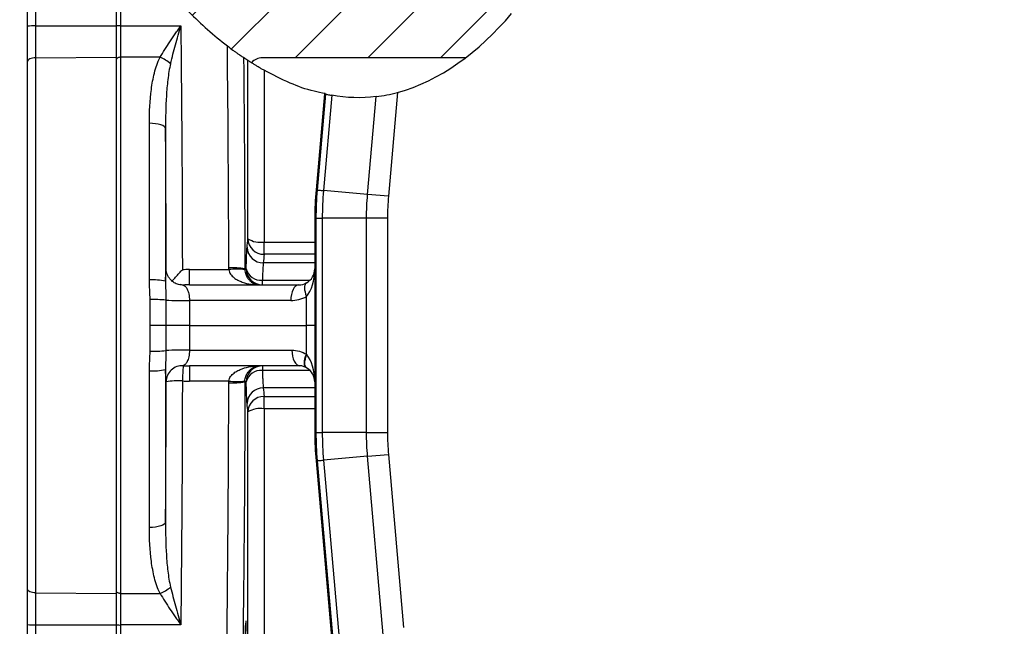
# Model space of a CAD drawing. Header units: millimetres. Extents: x 5 to 589, y 5 to 415.
# Tile 10 of 23: x 375 to 436, y 119 to 156. Entities that reach past the tile are written whole.
import ezdxf

# ---------------------------------------------------------------- set-up
doc = ezdxf.new("R2010")
doc.units = ezdxf.units.MM
doc.header["$PDSIZE"] = -1
doc.layers.add('QUOTE', color=1, linetype='Continuous')
doc.styles.add('SLDTEXTSTYLE0', font='TXT', dxfattribs={"width": 0.75})
doc.dimstyles.new('SLDDIMSTYLE0', dxfattribs={"dimtxt": 3.5, "dimasz": 6, "dimexe": 0, "dimexo": 0.0625, "dimgap": 0.875, "dimtad": 1, "dimdec": 1, "dimlfac": 2, "dimrnd": 1e-09, "dimzin": 12, "dimdsep": 46, "dimtxsty": 'SLDTEXTSTYLE0', "dimsah": 1, "dimcen": 0.09, "dimadec": 0, "dimazin": 3, "dimtfac": 1, "dimtdec": 3, "dimtofl": 0, "dimtmove": 0, "dimatfit": 3, "dimfxl": 1, "dimfrac": 2, "dimtolj": 1, "dimtzin": 12, "dimarcsym": 0})

# ---------------------------------------------------------------- blocks, each defined once
blk = doc.blocks.new('_D_6')
at = {"layer": 'Defpoints', "color": 0}
for p in [(392.789, 165.059), (339.039, 110.059), (392.789, 110.059)]:
    blk.add_point(p, dxfattribs=at)
at = {"layer": 'QUOTE', "color": 0, "lineweight": -2}
for p, q in [((392.726, 165.059), (339.039, 165.059)), ((339.039, 159.059), (339.039, 116.059)), ((392.726, 110.059), (339.039, 110.059))]:
    blk.add_line(p, q, dxfattribs=at)
at = {"layer": 'QUOTE', "color": 0}
for points in [[(338.039, 159.059), (340.039, 159.059), (339.039, 165.059)], [(338.039, 116.059), (340.039, 116.059), (339.039, 110.059)]]:
    blk.add_solid(points, dxfattribs=at)
at = {"layer": 'QUOTE', "color": 0, "insert": (334.664, 136.634), "char_height": 3.5, "attachment_point": 2, "rotation": 90, "style": 'SLDTEXTSTYLE0'}
blk.add_mtext('\\A1;110', dxfattribs=at)
blk = doc.blocks.new('_D_7')
at = {"layer": 'Defpoints', "color": 0}
for p in [(323.673, 166.309), (385.904, 166.309), (385.904, 108.809)]:
    blk.add_point(p, dxfattribs=at)
at = {"layer": 'QUOTE', "color": 0, "lineweight": -2}
for p, q in [((385.841, 166.309), (323.673, 166.309)), ((323.673, 114.809), (323.673, 160.309)), ((385.841, 108.809), (323.673, 108.809))]:
    blk.add_line(p, q, dxfattribs=at)
at = {"layer": 'QUOTE', "color": 0}
for points in [[(322.673, 160.309), (324.673, 160.309), (323.673, 166.309)], [(322.673, 114.809), (324.673, 114.809), (323.673, 108.809)]]:
    blk.add_solid(points, dxfattribs=at)
at = {"layer": 'QUOTE', "color": 0, "insert": (319.298, 136.634), "char_height": 3.5, "attachment_point": 2, "rotation": 90, "style": 'SLDTEXTSTYLE0'}
blk.add_mtext('\\A1;115', dxfattribs=at)
blk = doc.blocks.new('_D_8')
at = {"layer": 'Defpoints', "color": 0}
for p in [(309.039, 168.809), (396.779, 168.809), (396.779, 106.309)]:
    blk.add_point(p, dxfattribs=at)
at = {"layer": 'QUOTE', "color": 0, "lineweight": -2}
for p, q in [((396.716, 168.809), (309.039, 168.809)), ((309.039, 112.309), (309.039, 162.809)), ((396.716, 106.309), (309.039, 106.309))]:
    blk.add_line(p, q, dxfattribs=at)
at = {"layer": 'QUOTE', "color": 0}
for points in [[(308.039, 162.809), (310.039, 162.809), (309.039, 168.809)], [(308.039, 112.309), (310.039, 112.309), (309.039, 106.309)]]:
    blk.add_solid(points, dxfattribs=at)
at = {"layer": 'QUOTE', "color": 0, "insert": (304.664, 136.634), "char_height": 3.5, "attachment_point": 2, "rotation": 90, "style": 'SLDTEXTSTYLE0'}
blk.add_mtext('\\A1;125', dxfattribs=at)

msp = doc.modelspace()

# ---------------------------------------------------------------- hatches: boundary and pattern name
at = {"linetype": 'Continuous', "lineweight": 18}
h = msp.add_hatch(dxfattribs=at)
h.set_pattern_fill('ANSI31', style=0)
edge = h.paths.add_edge_path(flags=0)
edge.add_spline(control_points=[(382.181, 161.058), (384.122, 158.119), (386.641, 155.517), (389.368, 153.796)], knot_values=[0.501056, 0.501056, 0.501056, 0.501056, 0.594644, 0.594644, 0.594644, 0.594644], weights=[1, 1, 1, 1], degree=3, periodic=0)
edge.add_ellipse((390.039, 152.921), major_axis=(0, 1.18), ratio=0.847323, start_angle=0, end_angle=42.12876, ccw=False)
edge.add_line((390.039, 154.101), (402.599, 154.101))
edge.add_spline(control_points=[(402.599, 154.101), (407.742, 158.01), (411.469, 165.841), (411.148, 172.248)], knot_values=[0.744663, 0.744663, 0.744663, 0.744663, 0.938249, 0.938249, 0.938249, 0.938249], weights=[1, 1, 1, 1], degree=3, periodic=0)
edge.add_line((411.148, 172.248), (410.288, 173.273))
edge.add_arc((406.457, 170.059), 5, 40, 90)
edge.add_line((406.457, 175.059), (390.789, 175.059))
edge.add_arc((390.789, 166.559), 8.5, 90, 180)
edge.add_line((382.289, 166.559), (382.289, 161.581))
edge.add_spline(control_points=[(382.289, 161.581), (382.289, 161.518), (382.284, 161.455), (382.275, 161.393), (382.259, 161.278), (382.227, 161.164), (382.181, 161.058)], knot_values=[0.002126, 0.002126, 0.002126, 0.002126, 0.002503, 0.002503, 0.002503, 0.003198, 0.003198, 0.003198, 0.003198], weights=[1, 1, 1, 1, 1, 1, 1], degree=3, periodic=0)
edge = h.paths.add_edge_path(flags=0)
edge.add_line((404.143, 170.386), (406.314, 166.455))
edge.add_arc((403.789, 165.059), 2.885, -141.53712, 28.91725, ccw=False)
edge.add_line((401.53, 163.265), (398.736, 166.781))
edge.add_arc((401.289, 168.809), 3.26, 28.91725, 218.46288, ccw=False)
edge = h.paths.add_edge_path(flags=0)
edge.add_line((391.233, 168.936), (393.983, 167.686))
edge.add_arc((392.789, 165.059), 2.885, -114.44395, 65.55605, ccw=False)
edge.add_line((391.595, 162.433), (388.845, 163.683))
edge.add_arc((390.039, 166.309), 2.885, 65.55605, 245.55605, ccw=False)
h = msp.add_hatch(dxfattribs=at)
h.set_pattern_fill('ANSI31', style=0)
edge = h.paths.add_edge_path(flags=0)
edge.add_spline(control_points=[(430.291, 170.059), (430.151, 169.554), (429.098, 163.433), (436.202, 156.817), (443.345, 154.054)], knot_values=[0.325452, 0.325452, 0.325452, 0.325452, 0.344909, 0.558212, 0.558212, 0.558212, 0.558212], weights=[1, 1, 1, 1, 1], degree=3, periodic=0)
edge.add_ellipse((443.635, 152.921), major_axis=(0.033, -1.18), ratio=0.847231, start_angle=178.64837, end_angle=194.97064, ccw=False)
edge.add_line((443.626, 154.101), (456.745, 154.101))
edge.add_spline(control_points=[(456.745, 154.101), (462.045, 157.552), (463.714, 166.899), (461.416, 173.69)], knot_values=[0.701937, 0.701937, 0.701937, 0.701937, 0.920377, 0.920377, 0.920377, 0.920377], weights=[1, 1, 1, 1], degree=3, periodic=0)
edge.add_arc((456.789, 166.559), 8.5, 57.02094, 90)
edge.add_line((456.789, 175.059), (441.12, 175.059))
edge.add_arc((441.12, 170.059), 5, 90, 140)
edge.add_line((437.29, 173.273), (436.092, 171.845))
edge.add_arc((432.262, 175.059), 5, 270, 320, ccw=False)
edge.add_line((432.262, 170.059), (430.291, 170.059))
edge = h.paths.add_edge_path(flags=0)
edge.add_line((453.595, 167.686), (456.345, 168.936))
edge.add_arc((457.539, 166.309), 2.885, -65.55605, 114.44395, ccw=False)
edge.add_line((458.733, 163.683), (455.983, 162.433))
edge.add_arc((454.789, 165.059), 2.885, 114.44395, 294.44395, ccw=False)
edge = h.paths.add_edge_path(flags=0)
edge.add_arc((446.289, 168.809), 3.26, -38.46288, 151.08275, ccw=False)
edge.add_line((448.842, 166.781), (446.048, 163.265))
edge.add_arc((443.789, 165.059), 2.885, 151.08275, 321.53712, ccw=False)
edge.add_line((441.263, 166.455), (443.435, 170.386))
h = msp.add_hatch(dxfattribs=at)
h.set_pattern_fill('ANSI31', style=0)
edge = h.paths.add_edge_path(flags=0)
edge.add_line((436.092, 103.273), (437.29, 101.845))
edge.add_arc((441.12, 105.059), 5, 220, 270)
edge.add_line((441.12, 100.059), (456.789, 100.059))
edge.add_arc((456.789, 108.559), 8.5, 270, 295.67191)
edge.add_spline(control_points=[(460.471, 100.898), (461.903, 102.687), (464.129, 107.24), (462.542, 112.11), (460.798, 114.253), (455.501, 120.759), (437.256, 121.851), (433.469, 108.577), (433.501, 104.903)], knot_values=[0.826709, 0.826709, 0.826709, 0.826709, 0.901647, 1, 1, 1, 1.298562, 1.416653, 1.416653, 1.416653, 1.416653], weights=[1, 1, 1, 1, 1, 1, 1, 1, 1], degree=3, periodic=0)
edge.add_arc((432.262, 100.059), 5, 40, 75.6524, ccw=False)
edge = h.paths.add_edge_path(flags=0)
edge.add_line((443.435, 104.733), (441.263, 108.664))
edge.add_arc((443.789, 110.059), 2.885, 38.46288, 208.91725, ccw=False)
edge.add_line((446.048, 111.854), (448.842, 108.337))
edge.add_arc((446.289, 106.309), 3.26, -151.08275, 38.46288, ccw=False)
edge = h.paths.add_edge_path(flags=0)
edge.add_line((456.345, 106.183), (453.595, 107.433))
edge.add_arc((454.789, 110.059), 2.885, 65.55605, 245.55605, ccw=False)
edge.add_line((455.983, 112.686), (458.733, 111.436))
edge.add_arc((457.539, 108.809), 2.885, -114.44395, 65.55605, ccw=False)

# ---------------------------------------------------------------- linework, layer by layer
at = {"color": 7}
for p, q in [((375.539, 156.051), (375.539, 159.294)), ((376.03, 159.32), (376.03, 156.077)), ((381.039, 156.081), (381.039, 159.325)), ((381.289, 159.325), (381.289, 156.081)), ((375.539, 153.874), (375.539, 156.051)), ((376.03, 156.077), (381.039, 156.081)), ((376.03, 156.077), (376.03, 154.095)), ((381.039, 154.133), (381.039, 156.081)), ((381.289, 156.081), (385.004, 156.081)), ((381.289, 156.081), (381.289, 154.133)), ((376.03, 154.095), (381.039, 154.133)), ((376.03, 154.095), (376.03, 121.024)), ((381.039, 120.986), (381.039, 154.133)), ((381.289, 154.133), (381.289, 120.986)), ((383.722, 154.133), (381.289, 154.133)), ((402.599, 154.101), (390.039, 154.101)), ((375.539, 121.245), (375.539, 153.874)), ((389.154, 142.913), (389.154, 153.934)), ((390.154, 153.329), (390.154, 142.713)), ((393.885, 151.87), (393.365, 145.929)), ((393.457, 145.925), (393.975, 151.85)), ((394.341, 151.781), (393.826, 145.893)), ((396.554, 145.654), (397.083, 151.698)), ((398.405, 151.957), (397.843, 145.542)), ((383.065, 140.365), (383.065, 150.052)), ((384.064, 149.727), (384.064, 140.292)), ((393.365, 145.929), (393.457, 145.925)), ((393.457, 145.925), (393.457, 145.925)), ((393.457, 145.925), (393.826, 145.893)), ((393.826, 145.893), (393.826, 145.892)), ((396.554, 145.654), (393.826, 145.893)), ((397.843, 145.542), (396.554, 145.654)), ((393.381, 144.183), (393.289, 144.187)), ((393.289, 144.187), (393.289, 130.932)), ((393.381, 144.182), (393.381, 144.183)), ((393.381, 144.182), (393.751, 144.182)), ((393.381, 130.937), (393.381, 144.182)), ((393.751, 144.183), (393.751, 144.182)), ((396.49, 144.182), (393.751, 144.182)), ((393.751, 144.182), (393.751, 130.937)), ((397.784, 144.182), (396.49, 144.182)), ((396.49, 130.937), (396.49, 144.182)), ((397.784, 144.182), (397.784, 130.937)), ((390.154, 141.953), (390.154, 142.713)), ((390.154, 142.713), (393.289, 142.713)), ((393.289, 141.953), (390.154, 141.953)), ((393.289, 141.423), (390.105, 141.423)), ((385.551, 140.059), (385.551, 141.007)), ((385.551, 141.007), (387.974, 141.007)), ((385.551, 140.059), (392.289, 140.059)), ((390.052, 140.059), (390.052, 140.359)), ((390.052, 140.359), (393.003, 140.359)), ((391.801, 139.094), (385.541, 139.094)), ((392.777, 137.559), (392.777, 139.349)), ((385.541, 137.559), (392.777, 137.559)), ((393.289, 137.559), (392.777, 137.559)), ((392.777, 135.77), (392.777, 137.559)), ((385.541, 136.024), (391.87, 136.024)), ((383.065, 125.067), (383.065, 134.754)), ((384.064, 134.826), (384.064, 125.392)), ((392.358, 135.059), (385.551, 135.059)), ((385.551, 135.059), (385.551, 134.112)), ((390.052, 135.059), (390.052, 134.759)), ((393.003, 134.759), (390.052, 134.759)), ((387.974, 134.112), (385.551, 134.112)), ((393.289, 133.696), (390.105, 133.696)), ((390.154, 132.406), (390.154, 133.166)), ((390.154, 133.166), (393.289, 133.166)), ((389.154, 111.603), (389.154, 132.205)), ((390.154, 132.406), (390.154, 112.635)), ((393.289, 132.406), (390.154, 132.406)), ((393.289, 130.932), (393.381, 130.936)), ((393.381, 130.936), (393.381, 130.937)), ((393.381, 130.937), (393.751, 130.937)), ((393.751, 130.937), (393.751, 130.936)), ((396.49, 130.937), (393.751, 130.937)), ((396.49, 130.937), (397.784, 130.937)), ((393.457, 129.194), (393.365, 129.19)), ((393.365, 129.19), (394.338, 118.065)), ((393.457, 129.193), (393.826, 129.226)), ((393.457, 129.193), (393.457, 129.194)), ((394.422, 118.16), (393.457, 129.193)), ((396.554, 129.464), (393.826, 129.226)), ((393.826, 129.226), (393.826, 129.226)), ((393.826, 129.226), (394.791, 118.192)), ((396.554, 129.464), (397.843, 129.577)), ((397.519, 118.431), (396.554, 129.464)), ((397.843, 129.577), (398.78, 118.872)), ((375.539, 119.068), (375.539, 121.245)), ((376.03, 121.024), (381.039, 120.986)), ((376.03, 121.024), (376.03, 119.042)), ((381.039, 119.037), (381.039, 120.986)), ((381.289, 120.986), (383.722, 120.986)), ((381.289, 120.986), (381.289, 119.037)), ((375.539, 115.825), (375.539, 119.068)), ((376.03, 119.042), (381.039, 119.037)), ((376.03, 119.042), (376.03, 115.799)), ((381.039, 115.794), (381.039, 119.037)), ((381.289, 119.037), (381.289, 115.794)), ((385.004, 119.037), (381.289, 119.037))]:
    msp.add_line(p, q, dxfattribs=at)
at = {"color": 7, "flags": 128}
for points in [[(376.03, 154.095), (375.934, 154.09), (375.842, 154.077), (375.757, 154.056), (375.682, 154.028), (375.621, 153.995), (375.576, 153.957), (375.548, 153.916), (375.539, 153.874)], [(381.289, 154.133), (381.24, 154.131), (381.193, 154.125), (381.15, 154.115), (381.112, 154.101), (381.081, 154.084), (381.058, 154.065), (381.044, 154.044), (381.039, 154.023)], [(384.064, 149.727), (384.041, 149.791), (383.981, 149.852), (383.887, 149.908), (383.763, 149.957), (383.612, 149.997), (383.441, 150.027), (383.257, 150.045), (383.065, 150.052)], [(393.457, 145.925), (393.466, 145.924), (393.487, 145.922), (393.521, 145.919), (393.565, 145.915), (393.619, 145.911), (393.681, 145.905), (393.751, 145.899), (393.826, 145.892)], [(393.381, 144.183), (393.39, 144.183), (393.411, 144.183), (393.445, 144.183), (393.489, 144.183), (393.543, 144.183), (393.606, 144.183), (393.676, 144.183), (393.751, 144.183)], [(388.967, 141.057), (388.993, 141.057), (389.052, 141.056)], [(392.289, 140.059), (392.196, 140.041), (392.106, 139.987), (392.023, 139.898), (391.95, 139.779), (391.889, 139.633), (391.843, 139.466), (391.813, 139.284), (391.801, 139.094)], [(392.777, 140.187), (392.724, 140.142), (392.684, 140.075), (392.66, 139.988), (392.652, 139.884), (392.66, 139.764), (392.684, 139.633), (392.724, 139.493), (392.777, 139.349)], [(391.87, 136.024), (391.882, 135.834), (391.912, 135.653), (391.958, 135.486), (392.019, 135.34), (392.092, 135.221), (392.175, 135.132), (392.265, 135.078), (392.358, 135.059)], [(392.777, 134.932), (392.723, 134.976), (392.683, 135.042), (392.658, 135.129), (392.65, 135.233), (392.658, 135.353), (392.683, 135.485), (392.723, 135.625), (392.777, 135.77)], [(392.798, 134.92), (392.744, 134.967), (392.705, 135.034), (392.681, 135.12), (392.673, 135.223), (392.681, 135.341), (392.705, 135.469), (392.744, 135.606), (392.798, 135.747)], [(389.052, 134.062), (389, 134.062), (388.967, 134.062)], [(393.381, 130.936), (393.39, 130.936), (393.411, 130.936), (393.445, 130.936), (393.489, 130.936), (393.543, 130.936), (393.606, 130.936), (393.676, 130.936), (393.751, 130.936)], [(393.457, 129.194), (393.466, 129.195), (393.487, 129.197), (393.521, 129.2), (393.565, 129.203), (393.619, 129.208), (393.681, 129.214), (393.751, 129.22), (393.826, 129.226)], [(384.064, 125.392), (384.041, 125.328), (383.981, 125.267), (383.887, 125.211), (383.763, 125.162), (383.612, 125.122), (383.441, 125.092), (383.257, 125.073), (383.065, 125.067)], [(376.03, 121.024), (375.934, 121.029), (375.842, 121.042), (375.757, 121.063), (375.682, 121.09), (375.621, 121.124), (375.576, 121.162), (375.548, 121.203), (375.539, 121.245)], [(381.289, 120.986), (381.24, 120.988), (381.193, 120.994), (381.15, 121.004), (381.112, 121.018), (381.081, 121.035), (381.058, 121.054), (381.044, 121.075), (381.039, 121.096)]]:
    msp.add_lwpolyline(points, dxfattribs=at)
at = {"color": 7}
for centre, radius, start, end in [((375.909, 153.724), 2.355, 87.05398, 99.04312), ((381.227, 154.877), 1.206, 87.0366, 98.95519), ((382.892, 152.026), 2.265, 49.08791, 68.50989), ((390.144, 142.944), 0.991, 181.74587, 270.54119), ((389.923, 144.152), 1.458, 238.17354, 279.11767), ((390.096, 142.414), 0.991, 181.70078, 270.53535), ((388.218, 136.023), 5.089, 81.54588, 92.77619), ((388.471, 135.953), 5.078, 84.38739, 95.61261), ((390.052, 141.059), 1, 180.16584, 269.99035), ((389.939, 141.264), 0.911, 193.1623, 277.07122), ((392.289, 141.059), 1, 299.21766, 0), ((383.305, 136.762), 3.611, 77.85346, 93.80908), ((392.289, 141.059), 1, 270, 299.21766), ((383.277, 129.809), 9.346, 85.06465, 91.0335), ((385.058, 153.222), 14.136, 266.03651, 271.96055), ((391.801, 141.094), 2, 270, 299.21766), ((383.277, 145.31), 9.346, 268.9665, 274.93535), ((385.058, 121.896), 14.136, 88.03945, 93.96349), ((383.305, 138.357), 3.611, 266.19092, 282.14654), ((385.103, 134.066), 1.001, 86.9832, 179.54757), ((486.724, 128.81), 101.761, 176.47551, 177.00654), ((390.052, 134.06), 1, 90.00965, 179.83416), ((389.939, 133.855), 0.911, 82.92878, 166.8377), ((392.289, 134.059), 1, 0, 59.41894), ((384.855, 129.015), 5.115, 87.23326, 98.46312), ((388.218, 139.096), 5.089, 267.22381, 278.45412), ((388.471, 139.166), 5.078, 264.38739, 275.61261), ((390.096, 132.705), 0.991, 89.46465, 178.29922), ((390.144, 132.175), 0.991, 89.45881, 178.25413), ((389.923, 130.967), 1.458, 80.88233, 121.82646), ((382.892, 123.093), 2.265, 291.49011, 310.91209), ((375.909, 121.394), 2.355, 260.95688, 272.94602), ((381.227, 120.241), 1.206, 261.04481, 272.9634)]:
    msp.add_arc(centre, radius, start, end, dxfattribs=at)
for centre, major_axis, ratio, start_param, end_param in [((390.039, 152.921), (0, 1.18), 0.847323, 0, 0.735286), ((413.301, 144.186), (-19.993, 0.873), 0.99939, 6.239579, 6.326792), ((385.738, 139.007), (4.099, -0.12), 0.48709, 1.630732, 1.740729), ((392.289, 141.059), (0, 1.96), 0.510201, 3.651537, 4.712389), ((385.738, 139.059), (3.611, -0.056), 0.276481, 1.626973, 1.73697), ((392.289, 134.059), (0, 1.96), 0.510201, 4.712389, 5.749445), ((385.738, 136.059), (3.611, 0.056), 0.276481, 4.546215, 4.656212), ((385.738, 136.112), (4.099, 0.12), 0.48709, 4.542456, 4.652453), ((413.301, 130.933), (-19.993, -0.873), 0.99939, 6.239579, 6.326792)]:
    msp.add_ellipse(centre, major_axis=major_axis, ratio=ratio, start_param=start_param, end_param=end_param, dxfattribs=at)
for points, knots in [([(383.424, 159.325), (384.075, 158.485), (384.77, 157.689), (386.252, 156.188), (387.039, 155.483), (387.883, 154.835)], [0, 0, 0, 0, 0.5, 0.5, 1, 1, 1, 1]), ([(383.722, 154.133), (383.912, 154.451), (384.12, 154.771), (384.444, 155.257), (384.554, 155.421), (384.722, 155.668), (384.778, 155.75), (384.891, 155.916), (384.948, 155.999), (385.004, 156.081)], [0, 0, 0, 0, 0.5, 0.5, 0.75, 0.75, 0.875, 0.875, 1, 1, 1, 1]), ([(384.375, 153.737), (384.469, 154.123), (384.571, 154.511), (384.783, 155.293), (384.894, 155.688), (385.004, 156.081)], [0, 0, 0, 0, 0.5, 0.5, 1, 1, 1, 1]), ([(387.883, 154.835), (387.997, 154.747), (388.11, 154.662), (388.278, 154.539), (388.334, 154.498), (388.44, 154.422), (388.491, 154.385), (388.588, 154.316), (388.634, 154.284), (388.716, 154.227), (388.753, 154.202), (388.815, 154.16), (388.839, 154.143), (388.873, 154.12), (388.883, 154.113), (388.885, 154.112)], [0, 0, 0, 0, 0.25, 0.25, 0.375, 0.375, 0.5, 0.5, 0.625, 0.625, 0.75, 0.75, 0.875, 0.875, 1, 1, 1, 1]), ([(383.065, 150.052), (383.065, 150.761), (383.095, 151.459), (383.231, 152.486), (383.292, 152.825), (383.42, 153.327), (383.468, 153.493), (383.581, 153.818), (383.646, 153.977), (383.722, 154.133)], [0, 0, 0, 0, 0.5, 0.5, 0.75, 0.75, 0.875, 0.875, 1, 1, 1, 1]), ([(384.375, 153.737), (384.296, 153.412), (384.244, 153.081), (384.163, 152.416), (384.135, 152.082), (384.073, 151.077), (384.062, 150.404), (384.064, 149.727)], [0, 0, 0, 0, 0.25, 0.25, 0.5, 0.5, 1, 1, 1, 1]), ([(390.154, 153.329), (390.096, 153.361), (390.038, 153.394), (389.919, 153.463), (389.857, 153.499), (389.736, 153.57), (389.676, 153.607), (389.558, 153.678), (389.504, 153.712), (389.403, 153.774), (389.358, 153.803), (389.282, 153.851), (389.251, 153.871), (389.203, 153.902), (389.185, 153.914), (389.162, 153.929), (389.155, 153.933), (389.154, 153.934)], [0, 0, 0, 0, 0.125, 0.125, 0.25, 0.25, 0.375, 0.375, 0.5, 0.5, 0.625, 0.625, 0.75, 0.75, 0.875, 0.875, 1, 1, 1, 1]), ([(393.932, 151.889), (393.703, 151.932), (392.951, 152.071), (391.661, 152.552), (390.683, 153.056), (390.154, 153.329)], [0, 0, 0, 0, 0.166665, 0.54862, 1, 1, 1, 1]), ([(393.975, 151.85), (393.979, 151.85), (394.017, 151.842), (394.148, 151.816), (394.239, 151.798), (394.341, 151.781)], [0, 0, 0, 0, 0.5, 0.5, 1, 1, 1, 1]), ([(389.052, 141.056), (389.055, 141.216), (389.059, 141.364), (389.067, 141.638), (389.072, 141.764), (389.085, 142.099), (389.095, 142.269), (389.106, 142.384)], [0, 0, 0, 0, 0.25, 0.25, 0.5, 0.5, 1, 1, 1, 1]), ([(390.105, 141.423), (390.095, 141.33), (390.085, 141.194), (390.071, 140.926), (390.067, 140.825), (390.059, 140.606), (390.055, 140.487), (390.052, 140.359)], [0, 0, 0, 0, 0.5, 0.5, 0.75, 0.75, 1, 1, 1, 1]), ([(384.064, 140.292), (384.067, 140.402), (384.069, 140.499), (384.075, 140.673), (384.078, 140.749), (384.085, 140.875), (384.088, 140.926), (384.095, 141.004), (384.099, 141.031), (384.103, 141.045)], [0, 0, 0, 0, 0.25, 0.25, 0.5, 0.5, 0.75, 0.75, 1, 1, 1, 1]), ([(384.203, 140.652), (384.197, 140.663), (384.115, 140.791), (384.106, 140.926), (384.103, 141.044), (384.103, 141.045)], [0, 0, 0, 0, 0.080675, 0.991888, 1, 1, 1, 1]), ([(384.968, 140.073), (384.959, 140.073), (384.851, 140.073), (384.667, 140.154), (384.45, 140.293), (384.305, 140.457), (384.225, 140.583), (384.203, 140.643), (384.2, 140.651)], [0, 0, 0, 0, 0.024233, 0.320136, 0.569209, 0.785411, 0.971124, 1, 1, 1, 1]), ([(384.438, 140.273), (384.487, 140.328), (384.538, 140.384), (384.644, 140.501), (384.699, 140.562), (384.811, 140.684), (384.868, 140.745), (384.984, 140.869), (385.043, 140.933), (385.102, 140.995)], [0, 0, 0, 0, 0.25, 0.25, 0.5, 0.5, 0.75, 0.75, 1, 1, 1, 1]), ([(387.974, 141.007), (387.98, 140.954), (387.993, 140.903), (388.033, 140.806), (388.059, 140.761), (388.147, 140.635), (388.218, 140.567), (388.374, 140.446), (388.456, 140.396), (388.627, 140.308), (388.715, 140.271), (388.984, 140.175), (389.167, 140.131), (389.539, 140.073), (389.728, 140.059), (389.916, 140.059)], [0, 0, 0, 0, 0.0625, 0.0625, 0.125, 0.125, 0.25, 0.25, 0.375, 0.375, 0.5, 0.5, 0.75, 0.75, 1, 1, 1, 1]), ([(388.968, 141.007), (388.97, 140.954), (388.977, 140.903), (388.996, 140.806), (389.009, 140.761), (389.052, 140.635), (389.087, 140.567), (389.163, 140.446), (389.203, 140.396), (389.286, 140.308), (389.33, 140.271), (389.461, 140.175), (389.55, 140.131), (389.732, 140.073), (389.824, 140.059), (389.916, 140.059)], [0, 0, 0, 0, 0.0625, 0.0625, 0.125, 0.125, 0.25, 0.25, 0.375, 0.375, 0.5, 0.5, 0.75, 0.75, 1, 1, 1, 1]), ([(383.108, 139.153), (383.108, 139.355), (383.098, 139.557), (383.076, 139.961), (383.065, 140.163), (383.065, 140.365)], [0, 0, 0, 0, 0.5, 0.5, 1, 1, 1, 1]), ([(384.064, 140.292), (384.063, 140.103), (384.069, 139.912), (384.077, 139.523), (384.081, 139.324), (384.081, 139.12)], [0, 0, 0, 0, 0.5, 0.5, 1, 1, 1, 1]), ([(385.156, 140.053), (385.155, 140.053), (385.122, 140.054), (385.058, 140.054), (384.997, 140.073), (384.967, 140.083)], [0, 0, 0, 0, 0.016799, 0.522913, 1, 1, 1, 1]), ([(385.156, 140.053), (385.199, 140.042), (385.242, 140.016), (385.324, 139.931), (385.365, 139.872), (385.438, 139.717), (385.471, 139.618), (385.509, 139.442), (385.52, 139.376), (385.535, 139.24), (385.54, 139.168), (385.541, 139.094)], [0, 0, 0, 0, 0.25, 0.25, 0.5, 0.5, 0.75, 0.75, 0.875, 0.875, 1, 1, 1, 1]), ([(384.083, 137.559), (384.056, 137.559), (384.012, 137.559), (383.89, 137.559), (383.816, 137.559), (383.641, 137.559), (383.544, 137.559), (383.335, 137.559), (383.224, 137.559), (383.114, 137.559)], [0, 0, 0, 0, 0.25, 0.25, 0.5, 0.5, 0.75, 0.75, 1, 1, 1, 1]), ([(385.541, 137.559), (385.473, 137.559), (385.403, 137.559), (385.257, 137.559), (385.18, 137.559), (384.952, 137.559), (384.798, 137.559), (384.588, 137.559), (384.521, 137.559), (384.398, 137.559), (384.342, 137.559), (384.242, 137.559), (384.2, 137.559), (384.13, 137.559), (384.102, 137.559), (384.083, 137.559)], [0, 0, 0, 0, 0.125, 0.125, 0.25, 0.25, 0.5, 0.5, 0.625, 0.625, 0.75, 0.75, 0.875, 0.875, 1, 1, 1, 1]), ([(383.065, 134.754), (383.065, 134.956), (383.076, 135.158), (383.098, 135.561), (383.108, 135.763), (383.108, 135.966)], [0, 0, 0, 0, 0.5, 0.5, 1, 1, 1, 1]), ([(384.081, 135.999), (384.081, 135.796), (384.077, 135.597), (384.069, 135.208), (384.063, 135.016), (384.064, 134.826)], [0, 0, 0, 0, 0.5, 0.5, 1, 1, 1, 1]), ([(385.541, 136.024), (385.54, 135.951), (385.535, 135.88), (385.52, 135.743), (385.509, 135.677), (385.471, 135.5), (385.437, 135.401), (385.364, 135.246), (385.324, 135.187), (385.242, 135.102), (385.199, 135.077), (385.156, 135.065)], [0, 0, 0, 0, 0.125, 0.125, 0.25, 0.25, 0.5, 0.5, 0.75, 0.75, 1, 1, 1, 1]), ([(391.87, 136.024), (392.028, 136.024), (392.185, 136.001), (392.488, 135.914), (392.635, 135.851), (392.777, 135.77)], [0, 0, 0, 0, 0.5, 0.5, 1, 1, 1, 1]), ([(384.103, 134.074), (384.099, 134.088), (384.095, 134.115), (384.088, 134.192), (384.085, 134.243), (384.078, 134.371), (384.075, 134.446), (384.071, 134.575), (384.069, 134.621), (384.067, 134.719), (384.066, 134.772), (384.064, 134.826)], [0, 0, 0, 0, 0.25, 0.25, 0.5, 0.5, 0.75, 0.75, 0.875, 0.875, 1, 1, 1, 1]), ([(387.974, 134.112), (387.98, 134.165), (387.993, 134.216), (388.033, 134.313), (388.059, 134.358), (388.147, 134.483), (388.218, 134.552), (388.374, 134.673), (388.456, 134.723), (388.627, 134.811), (388.715, 134.848), (388.984, 134.944), (389.167, 134.988), (389.539, 135.046), (389.728, 135.059), (389.916, 135.059)], [0, 0, 0, 0, 0.0625, 0.0625, 0.125, 0.125, 0.25, 0.25, 0.375, 0.375, 0.5, 0.5, 0.75, 0.75, 1, 1, 1, 1]), ([(388.968, 134.112), (388.97, 134.165), (388.977, 134.216), (388.996, 134.313), (389.009, 134.358), (389.052, 134.483), (389.087, 134.552), (389.163, 134.673), (389.203, 134.723), (389.286, 134.811), (389.33, 134.848), (389.461, 134.944), (389.55, 134.988), (389.732, 135.046), (389.824, 135.059), (389.916, 135.059)], [0, 0, 0, 0, 0.0625, 0.0625, 0.125, 0.125, 0.25, 0.25, 0.375, 0.375, 0.5, 0.5, 0.75, 0.75, 1, 1, 1, 1]), ([(389.894, 135.072), (389.888, 135.069), (389.871, 135.063), (389.852, 135.058), (389.837, 135.054), (389.834, 135.053), (389.833, 135.053)], [0, 0, 0, 0, 0.158107, 0.41512, 0.746728, 1, 1, 1, 1]), ([(390.052, 134.759), (390.055, 134.631), (390.059, 134.513), (390.067, 134.294), (390.071, 134.193), (390.085, 133.925), (390.095, 133.788), (390.105, 133.696)], [0, 0, 0, 0, 0.25, 0.25, 0.5, 0.5, 1, 1, 1, 1]), ([(392.777, 134.932), (392.721, 134.965), (392.659, 134.997), (392.519, 135.044), (392.44, 135.059), (392.358, 135.059)], [0, 0, 0, 0, 0.5, 0.5, 1, 1, 1, 1]), ([(389.106, 132.734), (389.095, 132.85), (389.085, 133.02), (389.072, 133.355), (389.067, 133.481), (389.059, 133.754), (389.055, 133.903), (389.052, 134.062)], [0, 0, 0, 0, 0.5, 0.5, 0.75, 0.75, 1, 1, 1, 1]), ([(384.064, 125.392), (384.062, 124.715), (384.073, 124.041), (384.135, 123.035), (384.163, 122.7), (384.244, 122.036), (384.296, 121.707), (384.375, 121.381)], [0, 0, 0, 0, 0.5, 0.5, 0.75, 0.75, 1, 1, 1, 1]), ([(383.722, 120.986), (383.57, 121.297), (383.463, 121.622), (383.294, 122.285), (383.232, 122.626), (383.095, 123.658), (383.065, 124.357), (383.065, 125.067)], [0, 0, 0, 0, 0.25, 0.25, 0.5, 0.5, 1, 1, 1, 1]), ([(384.375, 121.381), (384.469, 120.996), (384.571, 120.608), (384.783, 119.826), (384.894, 119.431), (385.004, 119.037)], [0, 0, 0, 0, 0.5, 0.5, 1, 1, 1, 1]), ([(383.722, 120.986), (383.912, 120.668), (384.12, 120.348), (384.444, 119.862), (384.554, 119.698), (384.722, 119.451), (384.778, 119.368), (384.891, 119.203), (384.948, 119.12), (385.004, 119.037)], [0, 0, 0, 0, 0.5, 0.5, 0.75, 0.75, 0.875, 0.875, 1, 1, 1, 1]), ([(389.051, 118.65), (389.051, 118.833), (389.05, 118.993), (389.046, 119.163), (389.045, 119.208), (389.041, 119.264), (389.038, 119.276), (389.033, 119.265), (389.031, 119.242), (389.025, 119.167), (389.022, 119.115), (389.016, 118.991), (389.012, 118.918), (389.006, 118.761), (389.003, 118.676), (388.997, 118.494), (388.995, 118.398), (388.989, 118.201), (388.986, 118.1), (388.978, 117.788), (388.973, 117.568), (388.963, 117.126), (388.958, 116.901), (388.949, 116.446), (388.945, 116.215), (388.941, 115.981)], [0, 0, 0, 0, 0.125, 0.125, 0.1875, 0.1875, 0.25, 0.25, 0.3125, 0.3125, 0.375, 0.375, 0.4375, 0.4375, 0.5, 0.5, 0.5625, 0.5625, 0.625, 0.625, 0.75, 0.75, 0.875, 0.875, 1, 1, 1, 1]), ([(388.945, 116.181), (388.947, 116.29), (388.953, 116.653), (388.965, 117.22), (388.979, 117.838), (388.993, 118.334), (389.005, 118.712), (389.015, 118.973), (389.021, 119.101), (389.026, 119.157), (389.025, 119.148), (389.025, 119.147)], [0, 0, 0, 0, 0.088738, 0.295604, 0.469807, 0.622674, 0.7536, 0.862192, 0.944154, 0.992052, 1, 1, 1, 1])]:
    msp.add_open_spline(points, degree=3, knots=knots, dxfattribs=at)
for points in [[(398.405, 151.957), (400.99, 152.658), (403.422, 154.449), (405.456, 156.831)], [(385.004, 156.081), (385.061, 151.053), (385.096, 146.024), (385.102, 140.995)], [(387.972, 141.106), (387.965, 145.683), (387.934, 150.259), (387.883, 154.835)], [(388.885, 154.112), (388.931, 149.76), (388.96, 145.409), (388.967, 141.057)], [(389.154, 153.934), (389.071, 153.988), (388.979, 154.048), (388.885, 154.112)], [(393.975, 151.85), (393.945, 151.857), (393.915, 151.863), (393.885, 151.87)], [(397.083, 151.698), (396.164, 151.587), (395.25, 151.623), (394.341, 151.781)], [(397.083, 151.698), (397.522, 151.751), (397.963, 151.837), (398.405, 151.957)], [(384.103, 141.045), (384.099, 143.939), (384.086, 146.833), (384.064, 149.727)], [(393.381, 144.183), (393.381, 144.764), (393.406, 145.346), (393.457, 145.925)], [(393.826, 145.892), (393.776, 145.324), (393.751, 144.753), (393.751, 144.183)], [(396.49, 144.182), (396.49, 144.673), (396.511, 145.165), (396.554, 145.654)], [(397.843, 145.542), (397.804, 145.09), (397.784, 144.636), (397.784, 144.182)], [(389.106, 142.384), (389.122, 142.561), (389.138, 142.737), (389.154, 142.913)], [(390.154, 141.953), (390.138, 141.776), (390.122, 141.6), (390.105, 141.423)], [(387.974, 141.007), (387.973, 141.04), (387.972, 141.073), (387.972, 141.106)], [(388.967, 141.057), (388.967, 141.04), (388.967, 141.024), (388.968, 141.007)], [(383.114, 137.559), (383.11, 138.091), (383.108, 138.622), (383.108, 139.153)], [(384.081, 139.12), (384.081, 138.6), (384.081, 138.08), (384.083, 137.559)], [(385.541, 139.094), (385.541, 138.583), (385.541, 138.071), (385.541, 137.559)], [(383.108, 135.966), (383.108, 136.497), (383.11, 137.028), (383.114, 137.559)], [(384.083, 137.559), (384.081, 137.039), (384.081, 136.519), (384.081, 135.999)], [(385.541, 137.559), (385.541, 137.048), (385.541, 136.536), (385.541, 136.024)], [(392.777, 135.77), (392.784, 135.762), (392.791, 135.755), (392.798, 135.747)], [(392.798, 134.92), (392.791, 134.924), (392.784, 134.928), (392.777, 134.932)], [(384.064, 125.392), (384.086, 128.286), (384.099, 131.18), (384.103, 134.074)], [(385.102, 134.124), (385.096, 129.095), (385.061, 124.066), (385.004, 119.037)], [(387.827, 115.794), (387.909, 121.867), (387.963, 127.94), (387.972, 134.013)], [(387.972, 134.013), (387.972, 134.046), (387.973, 134.079), (387.974, 134.112)], [(388.967, 134.062), (388.958, 127.985), (388.904, 121.908), (388.822, 115.832)], [(388.968, 134.112), (388.967, 134.095), (388.967, 134.079), (388.967, 134.062)], [(390.105, 133.696), (390.122, 133.519), (390.138, 133.342), (390.154, 133.166)], [(389.154, 132.205), (389.138, 132.382), (389.122, 132.558), (389.106, 132.734)], [(393.457, 129.194), (393.406, 129.773), (393.381, 130.355), (393.381, 130.936)], [(393.751, 130.936), (393.751, 130.365), (393.776, 129.795), (393.826, 129.226)], [(396.554, 129.464), (396.511, 129.954), (396.49, 130.445), (396.49, 130.937)], [(397.784, 130.937), (397.784, 130.483), (397.804, 130.029), (397.843, 129.577)]]:
    msp.add_open_spline(points, degree=3, dxfattribs=at)

# ---------------------------------------------------------------- dimensions: what is measured, and where the dimension line sits
at = {"layer": 'QUOTE'}
for base, p1, p2, picture, middle in [((309.039, 168.809), (396.779, 106.309), (396.779, 168.809), '_D_8', (309.039, 136.634)), ((323.673, 166.309), (385.904, 108.809), (385.904, 166.309), '_D_7', (323.673, 136.634)), ((339.039, 110.059), (392.789, 165.059), (392.789, 110.059), '_D_6', (339.039, 136.634))]:
    dim = msp.add_linear_dim(base=base, p1=p1, p2=p2, angle=90, dimstyle='SLDDIMSTYLE0', dxfattribs=at)
    dim.commit()
    dim.dimension.update_dxf_attribs({"geometry": picture, "text_midpoint": middle, "dimtype": 160})

doc.saveas('drawing.dxf')
